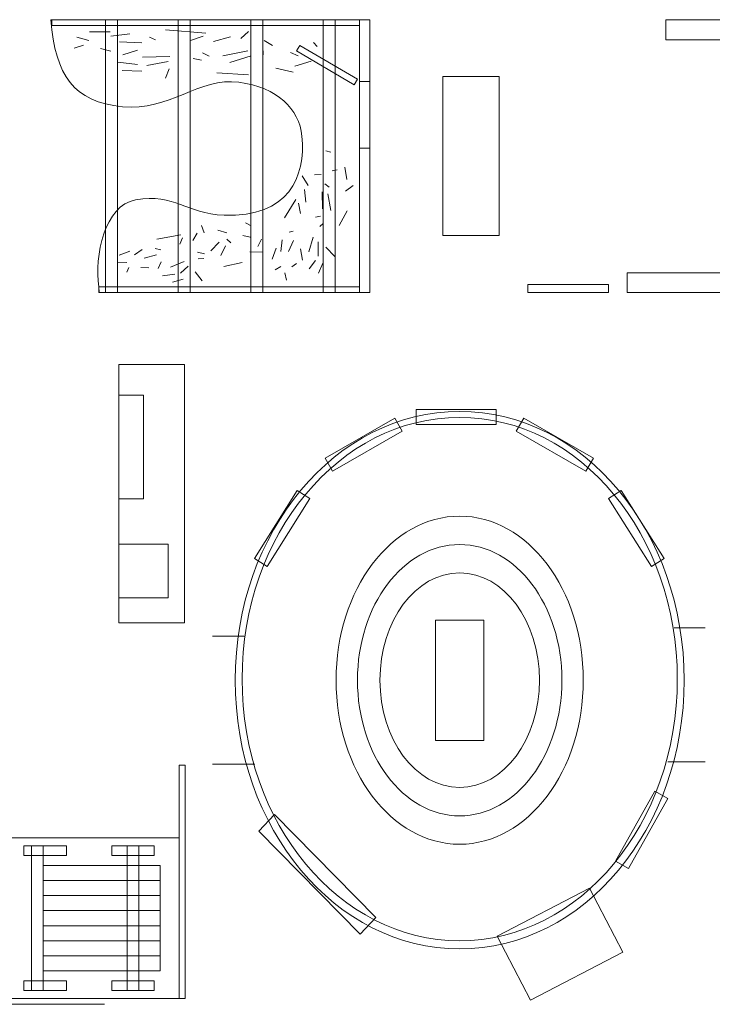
# Model space of a CAD drawing. Header units: millimetres. Extents: x -14893 to 14893, y -10640 to 10640.
# Tile 2 of 6: x -10473 to -1834, y -10640 to 1632. Entities that reach past the tile are written whole.
import ezdxf
from ezdxf.lldxf.tags import DXFTag

# ---------------------------------------------------------------- set-up
doc = ezdxf.new("R2010")
doc.units = ezdxf.units.MM
doc.header["$MEASUREMENT"] = 0
doc.layers.add('Vrstva 1', color=7, linetype='Continuous')
tags = doc.linetypes.add('New Line10', pattern=[1.4, 0.5, -0.3, 0.1, -0.1, 0.1, -0.3]).pattern_tags.tags
tags[14:15] = [DXFTag(74, 4), DXFTag(75, 0), DXFTag(340, '0'), DXFTag(46, 1.0), DXFTag(50, 0.0), DXFTag(44, 0.0), DXFTag(45, 0.0)]
tags[12:13] = [DXFTag(74, 4), DXFTag(75, 0), DXFTag(340, '0'), DXFTag(46, 1.0), DXFTag(50, 0.0), DXFTag(44, 0.0), DXFTag(45, 0.0)]
tags[10:11] = [DXFTag(74, 4), DXFTag(75, 0), DXFTag(340, '0'), DXFTag(46, 1.0), DXFTag(50, 0.0), DXFTag(44, 0.0), DXFTag(45, 0.0)]
tags[8:9] = [DXFTag(74, 4), DXFTag(75, 0), DXFTag(340, '0'), DXFTag(46, 1.0), DXFTag(50, 0.0), DXFTag(44, 0.0), DXFTag(45, 0.0)]
tags[6:7] = [DXFTag(74, 4), DXFTag(75, 0), DXFTag(340, '0'), DXFTag(46, 1.0), DXFTag(50, 0.0), DXFTag(44, 0.0), DXFTag(45, 0.0)]
tags[4:5] = [DXFTag(74, 4), DXFTag(75, 0), DXFTag(340, '0'), DXFTag(46, 1.0), DXFTag(50, 0.0), DXFTag(44, 0.0), DXFTag(45, 0.0)]
tags = doc.linetypes.add('New Line11', pattern=[1.4, 0.5, -0.3, 0.1, -0.1, 0.1, -0.3]).pattern_tags.tags
tags[14:15] = [DXFTag(74, 4), DXFTag(75, 0), DXFTag(340, '0'), DXFTag(46, 1.0), DXFTag(50, 0.0), DXFTag(44, 0.0), DXFTag(45, 0.0)]
tags[12:13] = [DXFTag(74, 4), DXFTag(75, 0), DXFTag(340, '0'), DXFTag(46, 1.0), DXFTag(50, 0.0), DXFTag(44, 0.0), DXFTag(45, 0.0)]
tags[10:11] = [DXFTag(74, 4), DXFTag(75, 0), DXFTag(340, '0'), DXFTag(46, 1.0), DXFTag(50, 0.0), DXFTag(44, 0.0), DXFTag(45, 0.0)]
tags[8:9] = [DXFTag(74, 4), DXFTag(75, 0), DXFTag(340, '0'), DXFTag(46, 1.0), DXFTag(50, 0.0), DXFTag(44, 0.0), DXFTag(45, 0.0)]
tags[6:7] = [DXFTag(74, 4), DXFTag(75, 0), DXFTag(340, '0'), DXFTag(46, 1.0), DXFTag(50, 0.0), DXFTag(44, 0.0), DXFTag(45, 0.0)]
tags[4:5] = [DXFTag(74, 4), DXFTag(75, 0), DXFTag(340, '0'), DXFTag(46, 1.0), DXFTag(50, 0.0), DXFTag(44, 0.0), DXFTag(45, 0.0)]
tags = doc.linetypes.add('New Line12', pattern=[0.8, 0.5, -0.3]).pattern_tags.tags
tags[6:7] = [DXFTag(74, 4), DXFTag(75, 0), DXFTag(340, '0'), DXFTag(46, 1.0), DXFTag(50, 0.0), DXFTag(44, 0.0), DXFTag(45, 0.0)]
tags[4:5] = [DXFTag(74, 4), DXFTag(75, 0), DXFTag(340, '0'), DXFTag(46, 1.0), DXFTag(50, 0.0), DXFTag(44, 0.0), DXFTag(45, 0.0)]
tags = doc.linetypes.add('New Line13', pattern=[0.8, 0.5, -0.3]).pattern_tags.tags
tags[6:7] = [DXFTag(74, 4), DXFTag(75, 0), DXFTag(340, '0'), DXFTag(46, 1.0), DXFTag(50, 0.0), DXFTag(44, 0.0), DXFTag(45, 0.0)]
tags[4:5] = [DXFTag(74, 4), DXFTag(75, 0), DXFTag(340, '0'), DXFTag(46, 1.0), DXFTag(50, 0.0), DXFTag(44, 0.0), DXFTag(45, 0.0)]
tags = doc.linetypes.add('New Line14', pattern=[1.4, 0.5, -0.3, 0.1, -0.1, 0.1, -0.3]).pattern_tags.tags
tags[14:15] = [DXFTag(74, 4), DXFTag(75, 0), DXFTag(340, '0'), DXFTag(46, 1.0), DXFTag(50, 0.0), DXFTag(44, 0.0), DXFTag(45, 0.0)]
tags[12:13] = [DXFTag(74, 4), DXFTag(75, 0), DXFTag(340, '0'), DXFTag(46, 1.0), DXFTag(50, 0.0), DXFTag(44, 0.0), DXFTag(45, 0.0)]
tags[10:11] = [DXFTag(74, 4), DXFTag(75, 0), DXFTag(340, '0'), DXFTag(46, 1.0), DXFTag(50, 0.0), DXFTag(44, 0.0), DXFTag(45, 0.0)]
tags[8:9] = [DXFTag(74, 4), DXFTag(75, 0), DXFTag(340, '0'), DXFTag(46, 1.0), DXFTag(50, 0.0), DXFTag(44, 0.0), DXFTag(45, 0.0)]
tags[6:7] = [DXFTag(74, 4), DXFTag(75, 0), DXFTag(340, '0'), DXFTag(46, 1.0), DXFTag(50, 0.0), DXFTag(44, 0.0), DXFTag(45, 0.0)]
tags[4:5] = [DXFTag(74, 4), DXFTag(75, 0), DXFTag(340, '0'), DXFTag(46, 1.0), DXFTag(50, 0.0), DXFTag(44, 0.0), DXFTag(45, 0.0)]
tags = doc.linetypes.add('New Line16', pattern=[1.4, 0.5, -0.3, 0.1, -0.1, 0.1, -0.3]).pattern_tags.tags
tags[14:15] = [DXFTag(74, 4), DXFTag(75, 0), DXFTag(340, '0'), DXFTag(46, 1.0), DXFTag(50, 0.0), DXFTag(44, 0.0), DXFTag(45, 0.0)]
tags[12:13] = [DXFTag(74, 4), DXFTag(75, 0), DXFTag(340, '0'), DXFTag(46, 1.0), DXFTag(50, 0.0), DXFTag(44, 0.0), DXFTag(45, 0.0)]
tags[10:11] = [DXFTag(74, 4), DXFTag(75, 0), DXFTag(340, '0'), DXFTag(46, 1.0), DXFTag(50, 0.0), DXFTag(44, 0.0), DXFTag(45, 0.0)]
tags[8:9] = [DXFTag(74, 4), DXFTag(75, 0), DXFTag(340, '0'), DXFTag(46, 1.0), DXFTag(50, 0.0), DXFTag(44, 0.0), DXFTag(45, 0.0)]
tags[6:7] = [DXFTag(74, 4), DXFTag(75, 0), DXFTag(340, '0'), DXFTag(46, 1.0), DXFTag(50, 0.0), DXFTag(44, 0.0), DXFTag(45, 0.0)]
tags[4:5] = [DXFTag(74, 4), DXFTag(75, 0), DXFTag(340, '0'), DXFTag(46, 1.0), DXFTag(50, 0.0), DXFTag(44, 0.0), DXFTag(45, 0.0)]
tags = doc.linetypes.add('New Line7', pattern=[1.4, 0.5, -0.3, 0.1, -0.1, 0.1, -0.3]).pattern_tags.tags
tags[14:15] = [DXFTag(74, 4), DXFTag(75, 0), DXFTag(340, '0'), DXFTag(46, 1.0), DXFTag(50, 0.0), DXFTag(44, 0.0), DXFTag(45, 0.0)]
tags[12:13] = [DXFTag(74, 4), DXFTag(75, 0), DXFTag(340, '0'), DXFTag(46, 1.0), DXFTag(50, 0.0), DXFTag(44, 0.0), DXFTag(45, 0.0)]
tags[10:11] = [DXFTag(74, 4), DXFTag(75, 0), DXFTag(340, '0'), DXFTag(46, 1.0), DXFTag(50, 0.0), DXFTag(44, 0.0), DXFTag(45, 0.0)]
tags[8:9] = [DXFTag(74, 4), DXFTag(75, 0), DXFTag(340, '0'), DXFTag(46, 1.0), DXFTag(50, 0.0), DXFTag(44, 0.0), DXFTag(45, 0.0)]
tags[6:7] = [DXFTag(74, 4), DXFTag(75, 0), DXFTag(340, '0'), DXFTag(46, 1.0), DXFTag(50, 0.0), DXFTag(44, 0.0), DXFTag(45, 0.0)]
tags[4:5] = [DXFTag(74, 4), DXFTag(75, 0), DXFTag(340, '0'), DXFTag(46, 1.0), DXFTag(50, 0.0), DXFTag(44, 0.0), DXFTag(45, 0.0)]
tags = doc.linetypes.add('New Line8', pattern=[1.4, 0.5, -0.3, 0.1, -0.1, 0.1, -0.3]).pattern_tags.tags
tags[14:15] = [DXFTag(74, 4), DXFTag(75, 0), DXFTag(340, '0'), DXFTag(46, 1.0), DXFTag(50, 0.0), DXFTag(44, 0.0), DXFTag(45, 0.0)]
tags[12:13] = [DXFTag(74, 4), DXFTag(75, 0), DXFTag(340, '0'), DXFTag(46, 1.0), DXFTag(50, 0.0), DXFTag(44, 0.0), DXFTag(45, 0.0)]
tags[10:11] = [DXFTag(74, 4), DXFTag(75, 0), DXFTag(340, '0'), DXFTag(46, 1.0), DXFTag(50, 0.0), DXFTag(44, 0.0), DXFTag(45, 0.0)]
tags[8:9] = [DXFTag(74, 4), DXFTag(75, 0), DXFTag(340, '0'), DXFTag(46, 1.0), DXFTag(50, 0.0), DXFTag(44, 0.0), DXFTag(45, 0.0)]
tags[6:7] = [DXFTag(74, 4), DXFTag(75, 0), DXFTag(340, '0'), DXFTag(46, 1.0), DXFTag(50, 0.0), DXFTag(44, 0.0), DXFTag(45, 0.0)]
tags[4:5] = [DXFTag(74, 4), DXFTag(75, 0), DXFTag(340, '0'), DXFTag(46, 1.0), DXFTag(50, 0.0), DXFTag(44, 0.0), DXFTag(45, 0.0)]
tags = doc.linetypes.add('New Line9', pattern=[1.4, 0.5, -0.3, 0.1, -0.1, 0.1, -0.3]).pattern_tags.tags
tags[14:15] = [DXFTag(74, 4), DXFTag(75, 0), DXFTag(340, '0'), DXFTag(46, 1.0), DXFTag(50, 0.0), DXFTag(44, 0.0), DXFTag(45, 0.0)]
tags[12:13] = [DXFTag(74, 4), DXFTag(75, 0), DXFTag(340, '0'), DXFTag(46, 1.0), DXFTag(50, 0.0), DXFTag(44, 0.0), DXFTag(45, 0.0)]
tags[10:11] = [DXFTag(74, 4), DXFTag(75, 0), DXFTag(340, '0'), DXFTag(46, 1.0), DXFTag(50, 0.0), DXFTag(44, 0.0), DXFTag(45, 0.0)]
tags[8:9] = [DXFTag(74, 4), DXFTag(75, 0), DXFTag(340, '0'), DXFTag(46, 1.0), DXFTag(50, 0.0), DXFTag(44, 0.0), DXFTag(45, 0.0)]
tags[6:7] = [DXFTag(74, 4), DXFTag(75, 0), DXFTag(340, '0'), DXFTag(46, 1.0), DXFTag(50, 0.0), DXFTag(44, 0.0), DXFTag(45, 0.0)]
tags[4:5] = [DXFTag(74, 4), DXFTag(75, 0), DXFTag(340, '0'), DXFTag(46, 1.0), DXFTag(50, 0.0), DXFTag(44, 0.0), DXFTag(45, 0.0)]

msp = doc.modelspace()

# ---------------------------------------------------------------- linework, layer by layer
at = {"layer": 'Vrstva 1', "color": 7, "lineweight": 9}
for points in [[(-5285.2544, -7350.4382), (-4685.2544, -7350.4382), (-4685.2544, -5850.4382), (-5285.2544, -5850.4382), (-5285.2544, -7350.4382)], [(-10419.3138, -8786.2237), (-9889.8728, -8786.2237), (-9889.8728, -8666.6381), (-10419.3138, -8666.6381), (-10419.3138, -8786.2237)], [(-10323.7627, -10466.6383), (-10180.5417, -10466.6383), (-10180.5417, -8666.6381), (-10323.7627, -8666.6381), (-10323.7627, -10466.6383)], [(-9323.4683, -8786.2237), (-8794.0273, -8786.2237), (-8794.0273, -8666.6381), (-9323.4683, -8666.6381), (-9323.4683, -8786.2237)], [(-9130.3301, -10466.6383), (-8987.1091, -10466.6383), (-8987.1091, -8666.6381), (-9130.3301, -8666.6381), (-9130.3301, -10466.6383)], [(-10180.5436, -9097.2217), (-8719.3098, -9097.2217), (-8719.3098, -8909.4449), (-10180.5436, -8909.4449), (-10180.5436, -9097.2217)], [(-10180.5436, -9284.9915), (-8719.3098, -9284.9915), (-8719.3098, -9097.2147), (-10180.5436, -9097.2147), (-10180.5436, -9284.9915)], [(-10180.5436, -9472.7617), (-8719.3098, -9472.7617), (-8719.3098, -9284.9849), (-10180.5436, -9284.9849), (-10180.5436, -9472.7617)], [(-10180.5436, -9660.5315), (-8719.3098, -9660.5315), (-8719.3098, -9472.7547), (-10180.5436, -9472.7547), (-10180.5436, -9660.5315)], [(-10180.5436, -9848.3017), (-8719.3098, -9848.3017), (-8719.3098, -9660.5249), (-10180.5436, -9660.5249), (-10180.5436, -9848.3017)], [(-10180.5436, -10036.0715), (-8719.3098, -10036.0715), (-8719.3098, -9848.2947), (-10180.5436, -9848.2947), (-10180.5436, -10036.0715)], [(-10180.5436, -10223.8417), (-8719.3098, -10223.8417), (-8719.3098, -10036.0649), (-10180.5436, -10036.0649), (-10180.5436, -10223.8417)], [(-10419.3138, -10466.6383), (-9889.8728, -10466.6383), (-9889.8728, -10347.0527), (-10419.3138, -10347.0527), (-10419.3138, -10466.6383)], [(-9323.4683, -10466.6383), (-8794.0273, -10466.6383), (-8794.0273, -10347.0527), (-9323.4683, -10347.0527), (-9323.4683, -10466.6383)]]:
    msp.add_lwpolyline(points, close=True, dxfattribs=at)
at = {"layer": 'Vrstva 1', "color": 250, "linetype": 'New Line16', "lineweight": 9}
msp.add_ellipse((-4985.2597, -6600.441), major_axis=(0, 2044.5198), ratio=0.7538830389, dxfattribs=at)
at = {"layer": 'Vrstva 1', "color": 250, "linetype": 'New Line14', "lineweight": 9}
msp.add_ellipse((-4985.2588, -6600.4405), major_axis=(0, 1690.8598), ratio=0.7538830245, dxfattribs=at)
at = {"layer": 'Vrstva 1', "color": 250, "linetype": 'New Line11', "lineweight": 9}
msp.add_ellipse((-4985.2578, -6600.4382), major_axis=(0, 1337.1899), ratio=0.7438484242, dxfattribs=at)
at = {"layer": 'Vrstva 1', "color": 7, "lineweight": 9}
for points, knots in [([(-9479.9944, -1766.7182), (-9479.9944, -1766.7182), (-9487.0444, -1698.8582), (-9487.0444, -1698.8582), (-9487.0444, -1698.8582), (-9544.2744, -1313.4782), (-9413.3944, -681.8982), (-9026.6244, -614.9582), (-9026.6244, -614.9582), (-8528.4044, -528.7182), (-8404.8144, -786.4082), (-7924.0344, -805.4582), (-7924.0344, -805.4582), (-7118.1944, -836.1082), (-6902.5744, -324.3082), (-6952.8444, 178.0018), (-6952.8444, 178.0018), (-6987.1944, 521.3318), (-7258.6844, 787.6118), (-7738.3744, 852.2218), (-7738.3744, 852.2218), (-8228.2444, 918.2018), (-8617.1844, 484.5218), (-9189.1544, 545.2118), (-9189.1544, 545.2118), (-9806.2344, 610.6918), (-10021.8944, 932.4418), (-10086.1144, 1631.7018), (-10086.1144, 1631.7018), (-10086.1144, 1631.7018), (-6235.6044, 1631.7018), (-6235.6044, 1631.7018), (-6235.6044, 1631.7018), (-6235.6044, 1631.7018), (-6235.6044, -1766.7182), (-6235.6044, -1766.7182), (-6235.6044, -1766.7182), (-6235.6044, -1766.7182), (-9479.9944, -1766.7182), (-9479.9944, -1766.7182)], [0, 0, 0, 0, 0.0909090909, 0.0909090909, 0.0909090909, 0.0909090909, 0.1818181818, 0.1818181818, 0.1818181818, 0.1818181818, 0.2727272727, 0.2727272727, 0.2727272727, 0.2727272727, 0.3636363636, 0.3636363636, 0.3636363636, 0.3636363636, 0.4545454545, 0.4545454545, 0.4545454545, 0.4545454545, 0.5454545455, 0.5454545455, 0.5454545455, 0.5454545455, 0.6363636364, 0.6363636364, 0.6363636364, 0.6363636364, 0.7272727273, 0.7272727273, 0.7272727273, 0.7272727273, 0.8181818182, 0.8181818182, 0.8181818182, 0.8181818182, 1, 1, 1, 1]), ([(-10073.1641, 1631.7118), (-10073.1641, 1631.7118), (-6235.6042, 1631.7118), (-6235.6042, 1631.7118), (-6235.6042, 1631.7118), (-6235.6042, 1631.7118), (-6235.6042, 1560.804), (-6235.6042, 1560.804), (-6235.6042, 1560.804), (-6235.6042, 1560.804), (-10073.1641, 1560.804), (-10073.1641, 1560.804), (-10073.1641, 1560.804), (-10073.1641, 1560.804), (-10073.1641, 1631.7118), (-10073.1641, 1631.7118)], [0, 0, 0, 0, 0.2, 0.2, 0.2, 0.2, 0.4, 0.4, 0.4, 0.4, 0.6, 0.6, 0.6, 0.6, 1, 1, 1, 1]), ([(-6105.2244, 1631.7119), (-6105.2244, 1631.7119), (-6105.2244, -1769.7683), (-6105.2244, -1769.7683), (-6105.2244, -1769.7683), (-6105.2244, -1769.7683), (-6235.6044, -1769.7683), (-6235.6044, -1769.7683), (-6235.6044, -1769.7683), (-6235.6044, -1769.7683), (-6235.6044, 1631.7119), (-6235.6044, 1631.7119), (-6235.6044, 1631.7119), (-6235.6044, 1631.7119), (-6105.2244, 1631.7119), (-6105.2244, 1631.7119)], [0, 0, 0, 0, 0.2, 0.2, 0.2, 0.2, 0.4, 0.4, 0.4, 0.4, 0.6, 0.6, 0.6, 0.6, 1, 1, 1, 1]), ([(-2412.5846, 1631.7118), (-2412.5846, 1631.7118), (-2412.5846, 1379.9018), (-2412.5846, 1379.9018), (-2412.5846, 1379.9018), (-2412.5846, 1379.9018), (299.6457, 1379.9018), (299.6457, 1379.9018), (299.6457, 1379.9018), (299.6457, 1379.9018), (299.6457, 1631.7118), (299.6457, 1631.7118), (299.6457, 1631.7118), (299.6457, 1631.7118), (-2412.5846, 1631.7118), (-2412.5846, 1631.7118)], [0, 0, 0, 0, 0.2, 0.2, 0.2, 0.2, 0.4, 0.4, 0.4, 0.4, 0.6, 0.6, 0.6, 0.6, 1, 1, 1, 1]), ([(-6260.2996, 888.4371), (-6260.2996, 888.4371), (-6979.4056, 1311.3355), (-6979.4056, 1311.3355), (-6979.4056, 1311.3355), (-6979.4056, 1311.3355), (-7020.0104, 1242.2901), (-7020.0104, 1242.2901), (-7020.0104, 1242.2901), (-7020.0104, 1242.2901), (-6300.9044, 819.3918), (-6300.9044, 819.3918), (-6300.9044, 819.3918), (-6300.9044, 819.3918), (-6260.2996, 888.4371), (-6260.2996, 888.4371)], [0, 0, 0, 0, 0.2, 0.2, 0.2, 0.2, 0.4, 0.4, 0.4, 0.4, 0.6, 0.6, 0.6, 0.6, 1, 1, 1, 1]), ([(-6105.2244, 862.7118), (-6105.2244, 862.7118), (-6105.2244, 28.4718), (-6105.2244, 28.4718), (-6105.2244, 28.4718), (-6105.2244, 28.4718), (-6235.6044, 28.4718), (-6235.6044, 28.4718), (-6235.6044, 28.4718), (-6235.6044, 28.4718), (-6235.6044, 862.7118), (-6235.6044, 862.7118), (-6235.6044, 862.7118), (-6235.6044, 862.7118), (-6105.2244, 862.7118), (-6105.2244, 862.7118)], [0, 0, 0, 0, 0.2, 0.2, 0.2, 0.2, 0.4, 0.4, 0.4, 0.4, 0.6, 0.6, 0.6, 0.6, 1, 1, 1, 1]), ([(-5193.6945, 922.0209), (-5193.6945, 922.0209), (-5193.6945, -1057.9703), (-5193.6945, -1057.9703), (-5193.6945, -1057.9703), (-5193.6945, -1057.9703), (-4492.6944, -1057.9703), (-4492.6944, -1057.9703), (-4492.6944, -1057.9703), (-4492.6944, -1057.9703), (-4492.6944, 922.0209), (-4492.6944, 922.0209), (-4492.6944, 922.0209), (-4492.6944, 922.0209), (-5193.6945, 922.0209), (-5193.6945, 922.0209)], [0, 0, 0, 0, 0.2, 0.2, 0.2, 0.2, 0.4, 0.4, 0.4, 0.4, 0.6, 0.6, 0.6, 0.6, 1, 1, 1, 1]), ([(-2896.2345, -1521.7382), (-2896.2345, -1521.7382), (-2896.2345, -1768.0382), (-2896.2345, -1768.0382), (-2896.2345, -1768.0382), (-2896.2345, -1768.0382), (333.7858, -1768.0382), (333.7858, -1768.0382), (333.7858, -1768.0382), (333.7858, -1768.0382), (333.7858, -1521.7382), (333.7858, -1521.7382), (333.7858, -1521.7382), (333.7858, -1521.7382), (-2896.2345, -1521.7382), (-2896.2345, -1521.7382)], [0, 0, 0, 0, 0.2, 0.2, 0.2, 0.2, 0.4, 0.4, 0.4, 0.4, 0.6, 0.6, 0.6, 0.6, 1, 1, 1, 1]), ([(-9487.0442, -1698.8582), (-9487.0442, -1698.8582), (-6235.6043, -1698.8582), (-6235.6043, -1698.8582), (-6235.6043, -1698.8582), (-6235.6043, -1698.8582), (-6235.6043, -1769.766), (-6235.6043, -1769.766), (-6235.6043, -1769.766), (-6235.6043, -1769.766), (-9487.0442, -1769.766), (-9487.0442, -1769.766), (-9487.0442, -1769.766), (-9487.0442, -1769.766), (-9487.0442, -1698.8582), (-9487.0442, -1698.8582)], [0, 0, 0, 0, 0.2, 0.2, 0.2, 0.2, 0.4, 0.4, 0.4, 0.4, 0.6, 0.6, 0.6, 0.6, 1, 1, 1, 1]), ([(-4135.9529, -1667.0182), (-4135.9529, -1667.0182), (-4135.9529, -1767.0182), (-4135.9529, -1767.0182), (-4135.9529, -1767.0182), (-4135.9529, -1767.0182), (-3130.6644, -1767.0182), (-3130.6644, -1767.0182), (-3130.6644, -1767.0182), (-3130.6644, -1767.0182), (-3130.6644, -1667.0182), (-3130.6644, -1667.0182), (-3130.6644, -1667.0182), (-3130.6644, -1667.0182), (-4135.9529, -1667.0182), (-4135.9529, -1667.0182)], [0, 0, 0, 0, 0.2, 0.2, 0.2, 0.2, 0.4, 0.4, 0.4, 0.4, 0.6, 0.6, 0.6, 0.6, 1, 1, 1, 1]), ([(-8415.3144, -2667.2382), (-8415.3144, -2667.2382), (-8415.3144, -5884.5185), (-8415.3144, -5884.5185), (-8415.3144, -5884.5185), (-8415.3144, -5884.5185), (-9236.0244, -5884.5185), (-9236.0244, -5884.5185), (-9236.0244, -5884.5185), (-9236.0244, -5884.5185), (-9236.0244, -2667.2382), (-9236.0244, -2667.2382), (-9236.0244, -2667.2382), (-9236.0244, -2667.2382), (-8415.3144, -2667.2382), (-8415.3144, -2667.2382)], [0, 0, 0, 0, 0.2, 0.2, 0.2, 0.2, 0.4, 0.4, 0.4, 0.4, 0.6, 0.6, 0.6, 0.6, 1, 1, 1, 1]), ([(-4985.2685, -9950.4382), (-3438.8812, -9950.4382), (-2185.2635, -8450.5759), (-2185.2635, -6600.4382), (-2185.2635, -6600.4382), (-2185.2635, -4750.3005), (-3438.8812, -3250.4382), (-4985.2685, -3250.4382), (-4985.2685, -3250.4382), (-6531.6368, -3250.4382), (-7785.2545, -4750.3005), (-7785.2545, -6600.4382), (-7785.2545, -6600.4382), (-7785.2545, -8450.5759), (-6531.6368, -9950.4382), (-4985.2685, -9950.4382)], [0, 0, 0, 0, 0.2, 0.2, 0.2, 0.2, 0.4, 0.4, 0.4, 0.4, 0.6, 0.6, 0.6, 0.6, 1, 1, 1, 1]), ([(-5528.4361, -3226.9281), (-5528.4361, -3226.9281), (-4528.4356, -3226.9281), (-4528.4356, -3226.9281), (-4528.4356, -3226.9281), (-4528.4356, -3226.9281), (-4528.4356, -3413.7983), (-4528.4356, -3413.7983), (-4528.4356, -3413.7983), (-4528.4356, -3413.7983), (-5528.4361, -3413.7983), (-5528.4361, -3413.7983), (-5528.4361, -3413.7983), (-5528.4361, -3413.7983), (-5528.4361, -3226.9281), (-5528.4361, -3226.9281)], [0, 0, 0, 0, 0.2, 0.2, 0.2, 0.2, 0.4, 0.4, 0.4, 0.4, 0.6, 0.6, 0.6, 0.6, 1, 1, 1, 1]), ([(-4985.2495, -9847.6405), (-3486.3286, -9847.6405), (-2271.1813, -8387.5403), (-2271.1813, -6586.4435), (-2271.1813, -6586.4435), (-2271.1813, -4785.3467), (-3486.3286, -3325.2464), (-4985.2495, -3325.2464), (-4985.2495, -3325.2464), (-6484.1894, -3325.2464), (-7699.3367, -4785.3467), (-7699.3367, -6586.4435), (-7699.3367, -6586.4435), (-7699.3367, -8387.5403), (-6484.1894, -9847.6405), (-4985.2495, -9847.6405)], [0, 0, 0, 0, 0.2, 0.2, 0.2, 0.2, 0.4, 0.4, 0.4, 0.4, 0.6, 0.6, 0.6, 0.6, 1, 1, 1, 1]), ([(-5795.4113, -3335.8372), (-5795.4113, -3335.8372), (-6663.7819, -3831.754), (-6663.7819, -3831.754), (-6663.7819, -3831.754), (-6663.7819, -3831.754), (-6571.1099, -3994.0265), (-6571.1099, -3994.0265), (-6571.1099, -3994.0265), (-6571.1099, -3994.0265), (-5702.7393, -3498.1097), (-5702.7393, -3498.1097), (-5702.7393, -3498.1097), (-5702.7393, -3498.1097), (-5795.4113, -3335.8372), (-5795.4113, -3335.8372)], [0, 0, 0, 0, 0.2, 0.2, 0.2, 0.2, 0.4, 0.4, 0.4, 0.4, 0.6, 0.6, 0.6, 0.6, 1, 1, 1, 1]), ([(-4186.7175, -3335.8372), (-4186.7175, -3335.8372), (-3318.3469, -3831.754), (-3318.3469, -3831.754), (-3318.3469, -3831.754), (-3318.3469, -3831.754), (-3411.0189, -3994.0265), (-3411.0189, -3994.0265), (-3411.0189, -3994.0265), (-3411.0189, -3994.0265), (-4279.3895, -3498.1097), (-4279.3895, -3498.1097), (-4279.3895, -3498.1097), (-4279.3895, -3498.1097), (-4186.7175, -3335.8372), (-4186.7175, -3335.8372)], [0, 0, 0, 0, 0.2, 0.2, 0.2, 0.2, 0.4, 0.4, 0.4, 0.4, 0.6, 0.6, 0.6, 0.6, 1, 1, 1, 1]), ([(-7012.5971, -4236.7213), (-7012.5971, -4236.7213), (-7546.2754, -5082.4095), (-7546.2754, -5082.4095), (-7546.2754, -5082.4095), (-7546.2754, -5082.4095), (-7388.2416, -5182.138), (-7388.2416, -5182.138), (-7388.2416, -5182.138), (-7388.2416, -5182.138), (-6854.5633, -4336.4498), (-6854.5633, -4336.4498), (-6854.5633, -4336.4498), (-6854.5633, -4336.4498), (-7012.5971, -4236.7213), (-7012.5971, -4236.7213)], [0, 0, 0, 0, 0.2, 0.2, 0.2, 0.2, 0.4, 0.4, 0.4, 0.4, 0.6, 0.6, 0.6, 0.6, 1, 1, 1, 1]), ([(-2969.5317, -4236.7213), (-2969.5317, -4236.7213), (-2435.8534, -5082.4095), (-2435.8534, -5082.4095), (-2435.8534, -5082.4095), (-2435.8534, -5082.4095), (-2593.8872, -5182.138), (-2593.8872, -5182.138), (-2593.8872, -5182.138), (-2593.8872, -5182.138), (-3127.5655, -4336.4498), (-3127.5655, -4336.4498), (-3127.5655, -4336.4498), (-3127.5655, -4336.4498), (-2969.5317, -4236.7213), (-2969.5317, -4236.7213)], [0, 0, 0, 0, 0.2, 0.2, 0.2, 0.2, 0.4, 0.4, 0.4, 0.4, 0.6, 0.6, 0.6, 0.6, 1, 1, 1, 1]), ([(-8407.8144, -7660.6433), (-8407.8144, -7660.6433), (-8407.8144, -10566.6431), (-8407.8144, -10566.6431), (-8407.8144, -10566.6431), (-8407.8144, -10566.6431), (-8482.8144, -10566.6431), (-8482.8144, -10566.6431), (-8482.8144, -10566.6431), (-8482.8144, -10566.6431), (-8482.8144, -7660.6433), (-8482.8144, -7660.6433), (-8482.8144, -7660.6433), (-8482.8144, -7660.6433), (-8407.8144, -7660.6433), (-8407.8144, -7660.6433)], [0, 0, 0, 0, 0.2, 0.2, 0.2, 0.2, 0.4, 0.4, 0.4, 0.4, 0.6, 0.6, 0.6, 0.6, 1, 1, 1, 1]), ([(-2879.1789, -8947.7279), (-2879.1789, -8947.7279), (-2389.9593, -8075.5667), (-2389.9593, -8075.5667), (-2389.9593, -8075.5667), (-2389.9593, -8075.5667), (-2552.9401, -7984.1462), (-2552.9401, -7984.1462), (-2552.9401, -7984.1462), (-2552.9401, -7984.1462), (-3042.1597, -8856.3074), (-3042.1597, -8856.3074), (-3042.1597, -8856.3074), (-3042.1597, -8856.3074), (-2879.1789, -8947.7279), (-2879.1789, -8947.7279)], [0, 0, 0, 0, 0.2, 0.2, 0.2, 0.2, 0.4, 0.4, 0.4, 0.4, 0.6, 0.6, 0.6, 0.6, 1, 1, 1, 1]), ([(-7489.6344, -8483.2282), (-7489.6344, -8483.2282), (-6224.8244, -9766.6782), (-6224.8244, -9766.6782), (-6224.8244, -9766.6782), (-6224.8244, -9766.6782), (-6029.9444, -9559.6982), (-6029.9444, -9559.6982), (-6029.9444, -9559.6982), (-6029.9444, -9559.6982), (-7294.7544, -8276.2482), (-7294.7544, -8276.2482), (-7294.7544, -8276.2482), (-7294.7544, -8276.2482), (-7489.6344, -8483.2282), (-7489.6344, -8483.2282)], [0, 0, 0, 0, 0.2, 0.2, 0.2, 0.2, 0.4, 0.4, 0.4, 0.4, 0.6, 0.6, 0.6, 0.6, 1, 1, 1, 1]), ([(-8482.8145, -8566.6382), (-8482.8145, -8566.6382), (-8482.8145, -10566.6384), (-8482.8145, -10566.6384), (-8482.8145, -10566.6384), (-8482.8145, -10566.6384), (-10682.8144, -10566.6384), (-10682.8144, -10566.6384), (-10682.8144, -10566.6384), (-10682.8144, -10566.6384), (-10682.8144, -8566.6382), (-10682.8144, -8566.6382), (-10682.8144, -8566.6382), (-10682.8144, -8566.6382), (-8482.8145, -8566.6382), (-8482.8145, -8566.6382)], [0, 0, 0, 0, 0.2, 0.2, 0.2, 0.2, 0.4, 0.4, 0.4, 0.4, 0.6, 0.6, 0.6, 0.6, 1, 1, 1, 1]), ([(-4100.9312, -10590.5467), (-4100.9312, -10590.5467), (-2948.8164, -9988.3567), (-2948.8164, -9988.3567), (-2948.8164, -9988.3567), (-2948.8164, -9988.3567), (-3365.7173, -9190.7384), (-3365.7173, -9190.7384), (-3365.7173, -9190.7384), (-3365.7173, -9190.7384), (-4517.8322, -9792.9284), (-4517.8322, -9792.9284), (-4517.8322, -9792.9284), (-4517.8322, -9792.9284), (-4100.9312, -10590.5467), (-4100.9312, -10590.5467)], [0, 0, 0, 0, 0.2, 0.2, 0.2, 0.2, 0.4, 0.4, 0.4, 0.4, 0.6, 0.6, 0.6, 0.6, 1, 1, 1, 1])]:
    msp.add_open_spline(points, degree=3, knots=knots, dxfattribs=at)
at = {"layer": 'Vrstva 1', "color": 250, "linetype": 'New Line7', "lineweight": 9}
msp.add_open_spline([(-9401.1044, -1769.768), (-9401.1044, -1769.768), (-9401.1044, 1631.712), (-9401.1044, 1631.712), (-9401.1044, 1631.712), (-9401.1044, 1631.712), (-9251.102, 1631.712), (-9251.102, 1631.712), (-9251.102, 1631.712), (-9251.102, 1631.712), (-9251.102, -1769.768), (-9251.102, -1769.768), (-9251.102, -1769.768), (-9251.102, -1769.768), (-9401.1044, -1769.768), (-9401.1044, -1769.768)], degree=3, knots=[0, 0, 0, 0, 0.2, 0.2, 0.2, 0.2, 0.4, 0.4, 0.4, 0.4, 0.6, 0.6, 0.6, 0.6, 1, 1, 1, 1], dxfattribs=at)
at = {"layer": 'Vrstva 1', "color": 250, "linetype": 'New Line8', "lineweight": 9}
msp.add_open_spline([(-8496.3044, -1769.768), (-8496.3044, -1769.768), (-8496.3044, 1631.712), (-8496.3044, 1631.712), (-8496.3044, 1631.712), (-8496.3044, 1631.712), (-8346.302, 1631.712), (-8346.302, 1631.712), (-8346.302, 1631.712), (-8346.302, 1631.712), (-8346.302, -1769.768), (-8346.302, -1769.768), (-8346.302, -1769.768), (-8346.302, -1769.768), (-8496.3044, -1769.768), (-8496.3044, -1769.768)], degree=3, knots=[0, 0, 0, 0, 0.2, 0.2, 0.2, 0.2, 0.4, 0.4, 0.4, 0.4, 0.6, 0.6, 0.6, 0.6, 1, 1, 1, 1], dxfattribs=at)
at = {"layer": 'Vrstva 1', "color": 250, "linetype": 'New Line9', "lineweight": 9}
msp.add_open_spline([(-7591.5044, -1769.768), (-7591.5044, -1769.768), (-7591.5044, 1631.712), (-7591.5044, 1631.712), (-7591.5044, 1631.712), (-7591.5044, 1631.712), (-7441.502, 1631.712), (-7441.502, 1631.712), (-7441.502, 1631.712), (-7441.502, 1631.712), (-7441.502, -1769.768), (-7441.502, -1769.768), (-7441.502, -1769.768), (-7441.502, -1769.768), (-7591.5044, -1769.768), (-7591.5044, -1769.768)], degree=3, knots=[0, 0, 0, 0, 0.2, 0.2, 0.2, 0.2, 0.4, 0.4, 0.4, 0.4, 0.6, 0.6, 0.6, 0.6, 1, 1, 1, 1], dxfattribs=at)
at = {"layer": 'Vrstva 1', "color": 250, "linetype": 'New Line10', "lineweight": 9}
msp.add_open_spline([(-6686.7044, -1769.768), (-6686.7044, -1769.768), (-6686.7044, 1631.712), (-6686.7044, 1631.712), (-6686.7044, 1631.712), (-6686.7044, 1631.712), (-6536.702, 1631.712), (-6536.702, 1631.712), (-6536.702, 1631.712), (-6536.702, 1631.712), (-6536.702, -1769.768), (-6536.702, -1769.768), (-6536.702, -1769.768), (-6536.702, -1769.768), (-6686.7044, -1769.768), (-6686.7044, -1769.768)], degree=3, knots=[0, 0, 0, 0, 0.2, 0.2, 0.2, 0.2, 0.4, 0.4, 0.4, 0.4, 0.6, 0.6, 0.6, 0.6, 1, 1, 1, 1], dxfattribs=at)
at = {"layer": 'Vrstva 1', "color": 250, "lineweight": 9}
for points in [[(-9345.7057, 1480.9256), (-9345.7057, 1480.9256), (-9601.7069, 1480.9256), (-9601.7069, 1480.9256)], [(-8151.0689, 1462.532), (-8151.0689, 1462.532), (-8652.3935, 1506.6718), (-8652.3935, 1506.6718)], [(-7617.7464, 1484.6019), (-7617.7464, 1484.6019), (-7713.7579, 1396.3163), (-7713.7579, 1396.3163)], [(-9761.6966, 1414.7099), (-9761.6966, 1414.7099), (-9612.367, 1374.2464), (-9612.367, 1374.2464)], [(-9335.0456, 1425.7448), (-9335.0456, 1425.7448), (-9100.3823, 1455.1734), (-9100.3823, 1455.1734)], [(-9228.3917, 1355.8528), (-9228.3917, 1355.8528), (-8951.0527, 1344.8178), (-8951.0527, 1344.8178)], [(-8855.0589, 1414.7099), (-8855.0589, 1414.7099), (-8780.3852, 1381.605), (-8780.3852, 1381.605)], [(-8343.0742, 1370.5701), (-8343.0742, 1370.5701), (-8183.0668, 1425.7448), (-8183.0668, 1425.7448)], [(-8055.0751, 1359.5352), (-8055.0751, 1359.5352), (-7841.7496, 1418.3862), (-7841.7496, 1418.3862)], [(-7425.7587, 1374.2464), (-7425.7587, 1374.2464), (-7319.0872, 1311.713), (-7319.0872, 1311.713)], [(-9676.3805, 1315.3893), (-9676.3805, 1315.3893), (-9793.6945, 1274.9258), (-9793.6945, 1274.9258)], [(-9463.0374, 1271.2495), (-9463.0374, 1271.2495), (-9335.0456, 1238.1447), (-9335.0456, 1238.1447)], [(-9004.3885, 1252.8559), (-9004.3885, 1252.8559), (-9185.716, 1194.0049), (-9185.716, 1194.0049)], [(-7937.7434, 1182.97), (-7937.7434, 1182.97), (-7628.4241, 1245.5033), (-7628.4241, 1245.5033)], [(-7436.4188, 1245.5033), (-7436.4188, 1245.5033), (-7436.4188, 1194.0049), (-7436.4188, 1194.0049)], [(-6764.4445, 1297.0018), (-6764.4445, 1297.0018), (-6807.1025, 1348.5002), (-6807.1025, 1348.5002)], [(-8940.3926, 1164.5764), (-8940.3926, 1164.5764), (-8599.0577, 1171.9289), (-8599.0577, 1171.9289)], [(-8620.3956, 1109.3955), (-8620.3956, 1109.3955), (-8887.0568, 1061.5795), (-8887.0568, 1061.5795)], [(-8311.0763, 1146.1828), (-8311.0763, 1146.1828), (-8204.4047, 1127.7891), (-8204.4047, 1127.7891)], [(-8193.7446, 1219.7511), (-8193.7446, 1219.7511), (-8108.4109, 1175.6113), (-8108.4109, 1175.6113)], [(-7585.7484, 1182.97), (-7585.7484, 1182.97), (-7852.4097, 1098.3606), (-7852.4097, 1098.3606)], [(-6999.1078, 1179.2876), (-6999.1078, 1179.2876), (-7095.1016, 1223.4274), (-7095.1016, 1223.4274)], [(-7041.7658, 1054.2208), (-7041.7658, 1054.2208), (-6839.1004, 1116.7542), (-6839.1004, 1116.7542)], [(-9249.7119, 1102.043), (-9249.7119, 1102.043), (-9004.3885, 1072.6144), (-9004.3885, 1072.6144)], [(-8951.0527, 991.6874), (-8951.0527, 991.6874), (-9196.3761, 999.0461), (-9196.3761, 999.0461)], [(-8652.3935, 903.4018), (-8652.3935, 903.4018), (-8609.7355, 1021.116), (-8609.7355, 1021.116)], [(-7063.1037, 976.9701), (-7063.1037, 976.9701), (-7276.4291, 1028.4747), (-7276.4291, 1028.4747)], [(-8012.4171, 969.6176), (-8012.4171, 969.6176), (-7617.7464, 943.8653), (-7617.7464, 943.8653)], [(-6591.1871, -21.4678), (-6591.1871, -21.4678), (-6652.8791, -2.3721), (-6652.8791, -2.3721)], [(-6513.4694, -238.0754), (-6513.4694, -238.0754), (-6577.6712, -252.6538), (-6577.6712, -252.6538)], [(-6391.5168, -360.6046), (-6391.5168, -360.6046), (-6417.9385, -204.9192), (-6417.9385, -204.9192)], [(-6948.9105, -315.301), (-6948.9105, -315.301), (-6875.3805, -436.1085), (-6875.3805, -436.1085)], [(-6797.5459, -303.8515), (-6797.5459, -303.8515), (-6712.1783, -298.4669), (-6712.1783, -298.4669)], [(-6902.1644, -643.3329), (-6902.1644, -643.3329), (-6922.7248, -485.0505), (-6922.7248, -485.0505)], [(-6665.6721, -412.6683), (-6665.6721, -412.6683), (-6612.1088, -453.9758), (-6612.1088, -453.9758)], [(-6315.2347, -433.6787), (-6315.2347, -433.6787), (-6409.4546, -503.4437), (-6409.4546, -503.4437)], [(-7027.5832, -610.7014), (-7027.5832, -610.7014), (-7169.0229, -836.3332), (-7169.0229, -836.3332)], [(-6696.1616, -723.8638), (-6696.1616, -723.8638), (-6702.2598, -512.6444), (-6702.2598, -512.6444)], [(-6629.087, -540.5821), (-6629.087, -540.5821), (-6591.8989, -747.2971), (-6591.8989, -747.2971)], [(-6968.5216, -784.4411), (-6968.5216, -784.4411), (-6995.4183, -656.8699), (-6995.4183, -656.8699)], [(-6783.1998, -827.6596), (-6783.1998, -827.6596), (-6721.0294, -818.6318), (-6721.0294, -818.6318)], [(-6488.4841, -933.8782), (-6488.4841, -933.8782), (-6386.4926, -749.0317), (-6386.4926, -749.0317)], [(-8205.8722, -932.83), (-8205.8722, -932.83), (-8172.667, -1026.1099), (-8172.667, -1026.1099)], [(-7587.454, -935.8866), (-7587.454, -935.8866), (-7657.9463, -899.6858), (-7657.9463, -899.6858)], [(-6729.0399, -947.7635), (-6729.0399, -947.7635), (-6689.582, -906.9739), (-6689.582, -906.9739)], [(-8461.4811, -1050.1569), (-8461.4811, -1050.1569), (-8762.7216, -1104.9129), (-8762.7216, -1104.9129)], [(-8474.5617, -1164.3013), (-8474.5617, -1164.3013), (-8443.4954, -1087.547), (-8443.4954, -1087.547)], [(-8314.9637, -1120.5877), (-8314.9637, -1120.5877), (-8259.7243, -1030.8458), (-8259.7243, -1030.8458)], [(-8002.7004, -991.8404), (-8002.7004, -991.8404), (-7888.6702, -1025.67), (-7888.6702, -1025.67)], [(-7887.2551, -1103.9916), (-7887.2551, -1103.9916), (-7838.8664, -1148.066), (-7838.8664, -1148.066)], [(-7598.441, -1079.9445), (-7598.441, -1079.9445), (-7689.6555, -1059.8861), (-7689.6555, -1059.8861)], [(-7503.0301, -1194.8554), (-7503.0301, -1194.8554), (-7456.7744, -1103.9296), (-7456.7744, -1103.9296)], [(-7111.9927, -1015.6235), (-7111.9927, -1015.6235), (-7063.331, -1003.2951), (-7063.331, -1003.2951)], [(-6868.0907, -1260.6911), (-6868.0907, -1260.6911), (-6810.6948, -1077.0624), (-6810.6948, -1077.0624)], [(-8781.3258, -1221.0249), (-8781.3258, -1221.0249), (-8711.5271, -1235.5743), (-8711.5271, -1235.5743)], [(-8088.2639, -1250.0427), (-8088.2639, -1250.0427), (-7986.7445, -1139.4312), (-7986.7445, -1139.4312)], [(-7905.8744, -1185.0729), (-7905.8744, -1185.0729), (-7964.5472, -1306.7043), (-7964.5472, -1306.7043)], [(-7274.3588, -1217.9881), (-7274.3588, -1217.9881), (-7323.1412, -1351.2864), (-7323.1412, -1351.2864)], [(-7214.9341, -1256.6986), (-7214.9341, -1256.6986), (-7200.8263, -1110.9058), (-7200.8263, -1110.9058)], [(-7121.9162, -1257.2257), (-7121.9162, -1257.2257), (-7057.5904, -1121.6681), (-7057.5904, -1121.6681)], [(-6972.1046, -1223.2034), (-6972.1046, -1223.2034), (-6945.4469, -1364.8246), (-6945.4469, -1364.8246)], [(-6749.7202, -1138.3316), (-6749.7202, -1138.3316), (-6750.8006, -1315.5344), (-6750.8006, -1315.5344)], [(-6541.5643, -1320.2226), (-6541.5643, -1320.2226), (-6655.8697, -1203.591), (-6655.8697, -1203.591)], [(-9097.7763, -1254.9164), (-9097.7763, -1254.9164), (-9230.4257, -1302.1681), (-9230.4257, -1302.1681)], [(-9040.404, -1300.1748), (-9040.404, -1300.1748), (-8946.4625, -1231.6754), (-8946.4625, -1231.6754)], [(-8919.4687, -1340.3055), (-8919.4687, -1340.3055), (-8765.3943, -1298.5595), (-8765.3943, -1298.5595)], [(-8255.4734, -1265.8157), (-8255.4734, -1265.8157), (-8169.7825, -1287.8417), (-8169.7825, -1287.8417)], [(-8247.144, -1350.4351), (-8247.144, -1350.4351), (-8174.5882, -1346.4881), (-8174.5882, -1346.4881)], [(-7441.5006, -1264.9081), (-7441.5006, -1264.9081), (-7600.4316, -1260.2033), (-7600.4316, -1260.2033)], [(-9251.1086, -1388.3686), (-9251.1086, -1388.3686), (-9135.712, -1395.4362), (-9135.712, -1395.4362)], [(-9113.5782, -1457.6239), (-9113.5782, -1457.6239), (-9136.3455, -1513.9075), (-9136.3455, -1513.9075)], [(-8961.5581, -1456.0224), (-8961.5581, -1456.0224), (-8864.1322, -1460.7307), (-8864.1322, -1460.7307)], [(-8706.6219, -1387.1088), (-8706.6219, -1387.1088), (-8745.2812, -1470.9446), (-8745.2812, -1470.9446)], [(-8590.5131, -1450.8499), (-8590.5131, -1450.8499), (-8420.5558, -1381.555), (-8420.5558, -1381.555)], [(-8372.8549, -1439.0121), (-8372.8549, -1439.0121), (-8466.0993, -1529.1543), (-8466.0993, -1529.1543)], [(-7926.4877, -1446.4214), (-7926.4877, -1446.4214), (-7697.7882, -1395.6144), (-7697.7882, -1395.6144)], [(-7284.7574, -1487.7045), (-7284.7574, -1487.7045), (-7214.2159, -1442.4056), (-7214.2159, -1442.4056)], [(-7078.6337, -1447.2655), (-7078.6337, -1447.2655), (-7019.812, -1407.1747), (-7019.812, -1407.1747)], [(-6861.9924, -1471.9105), (-6861.9924, -1471.9105), (-6784.6362, -1367.777), (-6784.6362, -1367.777)], [(-6690.301, -1404.9178), (-6690.301, -1404.9178), (-6744.7024, -1526.7538), (-6744.7024, -1526.7538)], [(-8692.0325, -1561.4615), (-8692.0325, -1561.4615), (-8537.2644, -1541.3668), (-8537.2644, -1541.3668)], [(-8195.8802, -1621.2159), (-8195.8802, -1621.2159), (-8284.3825, -1512.5977), (-8284.3825, -1512.5977)], [(-7165.197, -1522.947), (-7165.197, -1522.947), (-7145.4659, -1616.4879), (-7145.4659, -1616.4879)], [(-8433.5878, -1600.7829), (-8433.5878, -1600.7829), (-8567.6187, -1639.7659), (-8567.6187, -1639.7659)], [(-2312.0944, -5949.8682), (-2312.0944, -5949.8682), (-1925.1144, -5949.8682), (-1925.1144, -5949.8682)], [(-2312.0944, -5949.8682), (-2312.0944, -5949.8682), (-1925.1144, -5949.8682), (-1925.1144, -5949.8682)], [(-8066.0744, -6051.7882), (-8066.0744, -6051.7882), (-7671.8444, -6051.7882), (-7671.8444, -6051.7882)], [(-8066.0744, -6051.7882), (-8066.0744, -6051.7882), (-7671.8444, -6051.7882), (-7671.8444, -6051.7882)], [(-8066.0744, -7645.8082), (-8066.0744, -7645.8082), (-7541.8744, -7645.8082), (-7541.8744, -7645.8082)], [(-8066.0744, -7645.8082), (-8066.0744, -7645.8082), (-7541.8744, -7645.8082), (-7541.8744, -7645.8082)], [(-2389.5644, -7617.5482), (-2389.5644, -7617.5482), (-1925.1144, -7617.5482), (-1925.1144, -7617.5482)], [(-2389.5644, -7617.5482), (-2389.5644, -7617.5482), (-1925.1144, -7617.5482), (-1925.1144, -7617.5482)], [(-11007.6944, -10640.2482), (-11007.6944, -10640.2482), (-9417.0244, -10640.2482), (-9417.0244, -10640.2482)]]:
    msp.add_open_spline(points, degree=3, dxfattribs=at)
at = {"layer": 'Vrstva 1', "color": 250, "linetype": 'New Line13', "lineweight": 9}
msp.add_open_spline([(-9236.0244, -4338.0882), (-9236.0244, -4338.0882), (-9236.0244, -3048.1582), (-9236.0244, -3048.1582), (-9236.0244, -3048.1582), (-9236.0244, -3048.1582), (-8928.4044, -3048.1582), (-8928.4044, -3048.1582), (-8928.4044, -3048.1582), (-8928.4044, -3048.1582), (-8928.4044, -4338.0882), (-8928.4044, -4338.0882), (-8928.4044, -4338.0882), (-8928.4044, -4338.0882), (-9236.0244, -4338.0882), (-9236.0244, -4338.0882)], degree=3, knots=[0, 0, 0, 0, 0.2, 0.2, 0.2, 0.2, 0.4, 0.4, 0.4, 0.4, 0.6, 0.6, 0.6, 0.6, 1, 1, 1, 1], dxfattribs=at)
at = {"layer": 'Vrstva 1', "color": 250, "linetype": 'New Line12', "lineweight": 9}
msp.add_open_spline([(-9236.0244, -5572.7582), (-9236.0244, -5572.7582), (-9236.0244, -4904.5982), (-9236.0244, -4904.5982), (-9236.0244, -4904.5982), (-9236.0244, -4904.5982), (-8620.7844, -4904.5982), (-8620.7844, -4904.5982), (-8620.7844, -4904.5982), (-8620.7844, -4904.5982), (-8620.7844, -5572.7582), (-8620.7844, -5572.7582), (-8620.7844, -5572.7582), (-8620.7844, -5572.7582), (-9236.0244, -5572.7582), (-9236.0244, -5572.7582)], degree=3, knots=[0, 0, 0, 0, 0.2, 0.2, 0.2, 0.2, 0.4, 0.4, 0.4, 0.4, 0.6, 0.6, 0.6, 0.6, 1, 1, 1, 1], dxfattribs=at)

doc.saveas('drawing.dxf')
